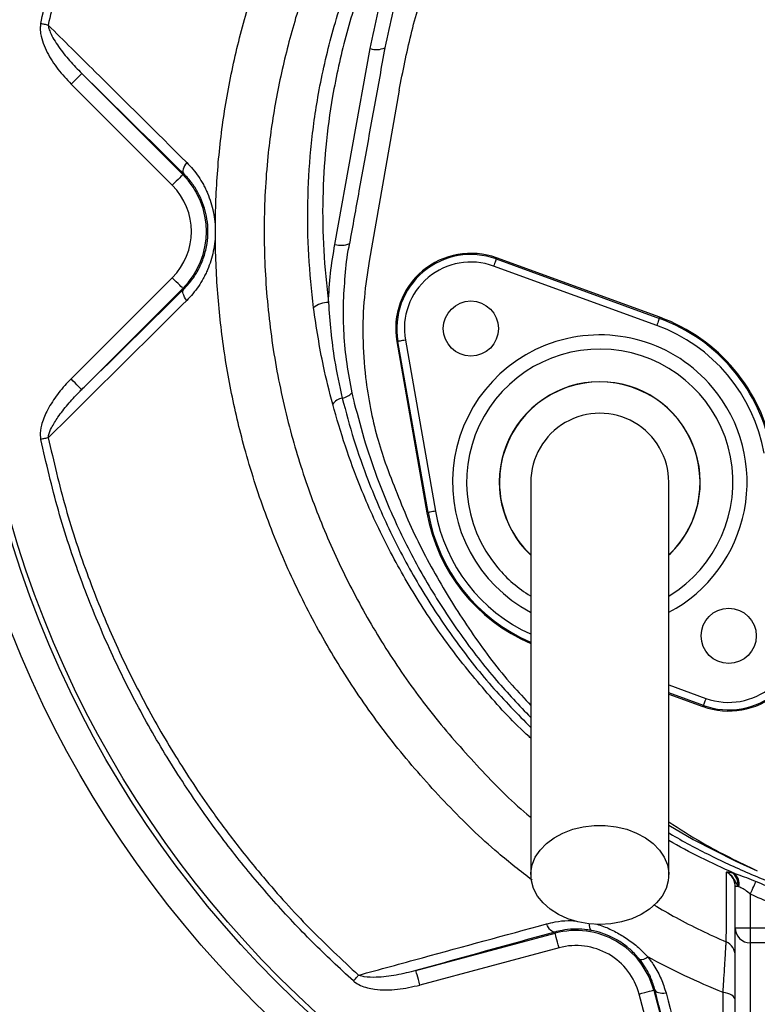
# Model space of a CAD drawing. Header units: millimetres. Extents: x 2154 to 3654, y 2206 to 3676.
# Tile 6 of 15: x 2502 to 2796, y 2698 to 3091. Entities that reach past the tile are written whole.
import ezdxf

# ---------------------------------------------------------------- set-up
doc = ezdxf.new("R2010")
doc.units = ezdxf.units.MM
doc.header["$LTSCALE"] = 2

msp = doc.modelspace()

# ---------------------------------------------------------------- linework, layer by layer
at = {"color": 7, "linetype": 'Continuous', "lineweight": 25}
for p, q in [((2627.96, 3001.34), (2642.06, 3079.46)), ((2527.02, 3069.49), (2567.32, 3029.18)), ((2563.08, 3024.94), (2522.78, 3065.25)), ((2653.62, 3062.9), (2641.58, 2994.62)), ((2567.66, 3029.52), (2567.32, 3029.18)), ((2756.38, 2969), (2691.27, 2992.7)), ((2692.3, 2995.52), (2692.46, 2995.96)), ((2692.3, 2995.52), (2757.4, 2971.82)), ((2757.56, 2972.26), (2692.46, 2995.96)), ((2522.73, 2947.67), (2563.08, 2988.03)), ((2567.32, 2983.78), (2526.97, 2943.43)), ((2567.66, 2983.45), (2567.32, 2983.78)), ((2757.4, 2971.82), (2757.56, 2972.26)), ((2653.12, 2962.64), (2652.65, 2962.56)), ((2652.65, 2962.56), (2664.69, 2894.33)), ((2665.15, 2894.41), (2653.12, 2962.64)), ((2656.07, 2963.16), (2668.1, 2894.93)), ((2665.15, 2894.41), (2664.69, 2894.33)), ((2761.12, 2821.98), (2774.78, 2817.01)), ((2774.95, 2817.45), (2774.78, 2817.01)), ((2786.3, 2750.75), (2787.14, 2750.53)), ((2787.62, 2728.7), (2787.62, 2745.36)), ((2787.62, 2745.36), (2788.72, 2745.36)), ((2789.14, 2745.12), (2788.72, 2745.36)), ((2793.62, 2742.18), (2793.62, 2728.7)), ((2660.3, 2711.71), (2715.81, 2726.59)), ((2715.69, 2727.06), (2715.81, 2726.59)), ((2787.62, 2728.7), (2793.62, 2728.7)), ((2787.62, 2683.83), (2787.62, 2728.7)), ((2793.62, 2728.7), (2793.62, 2722.76)), ((2793.62, 2728.7), (2832.8, 2728.7)), ((2857.78, 2722.76), (2793.62, 2722.76)), ((2793.62, 2722.76), (2793.62, 2676.97)), ((2717.37, 2720.8), (2661.85, 2705.92)), ((2764.3, 2646.48), (2749.34, 2702.34)), ((2755.61, 2704.02), (2755.13, 2703.89)), ((2755.13, 2703.89), (2770.1, 2648.03))]:
    msp.add_line(p, q, dxfattribs=at)
at = {"color": 8, "linetype": 'Continuous', "lineweight": 25}
for p, q in [((2761.12, 2825.68), (2775.97, 2820.27)), ((2774.95, 2817.45), (2761.12, 2822.49))]:
    msp.add_line(p, q, dxfattribs=at)
at = {"color": 7, "linetype": 'Continuous', "lineweight": 25, "flags": 128}
for points in [[(2513.62, 3088.77), (2513.27, 3088.84), (2512.92, 3088.92), (2512.55, 3089), (2512.18, 3089.08), (2511.8, 3089.16), (2511.42, 3089.24), (2511.03, 3089.32), (2510.64, 3089.4)], [(2527.02, 3069.49), (2526.92, 3069.4), (2526.67, 3069.15), (2526.28, 3068.75), (2525.75, 3068.22), (2525.11, 3067.58), (2524.38, 3066.85), (2523.59, 3066.07), (2522.78, 3065.25)], [(2568.85, 3034.02), (2568.37, 3033.31), (2567.97, 3032.62), (2567.66, 3031.95), (2567.45, 3031.33), (2567.34, 3030.76), (2567.34, 3030.26), (2567.45, 3029.84), (2567.66, 3029.52)], [(2567.32, 3029.18), (2567.23, 3029.09), (2566.98, 3028.84), (2566.58, 3028.44), (2566.05, 3027.92), (2565.41, 3027.28), (2564.69, 3026.55), (2563.9, 3025.76), (2563.08, 3024.94)], [(2692.3, 2995.52), (2692.28, 2995.45), (2692.21, 2995.29), (2692.12, 2995.02), (2691.99, 2994.67), (2691.84, 2994.25), (2691.66, 2993.76), (2691.47, 2993.24), (2691.27, 2992.7)], [(2567.32, 2983.78), (2567.23, 2983.88), (2566.98, 2984.13), (2566.58, 2984.52), (2566.05, 2985.05), (2565.41, 2985.69), (2564.69, 2986.42), (2563.9, 2987.21), (2563.08, 2988.03)], [(2568.85, 2978.96), (2568.37, 2979.66), (2567.97, 2980.35), (2567.66, 2981.02), (2567.45, 2981.64), (2567.34, 2982.21), (2567.34, 2982.71), (2567.45, 2983.13), (2567.66, 2983.45)], [(2757.4, 2971.82), (2757.38, 2971.76), (2757.32, 2971.59), (2757.22, 2971.33), (2757.1, 2970.98), (2756.94, 2970.55), (2756.76, 2970.07), (2756.57, 2969.54), (2756.38, 2969)], [(2656.07, 2963.16), (2655.5, 2963.06), (2654.96, 2962.96), (2654.45, 2962.88), (2654, 2962.8), (2653.64, 2962.73), (2653.36, 2962.68), (2653.19, 2962.65), (2653.12, 2962.64)], [(2526.97, 2943.43), (2526.87, 2943.52), (2526.62, 2943.77), (2526.23, 2944.17), (2525.7, 2944.7), (2525.06, 2945.34), (2524.33, 2946.07), (2523.54, 2946.85), (2522.73, 2947.67)], [(2513.62, 2924.21), (2513.28, 2924.13), (2512.92, 2924.06), (2512.55, 2923.98), (2512.18, 2923.9), (2511.8, 2923.82), (2511.41, 2923.74), (2511.02, 2923.66), (2510.63, 2923.58)], [(2668.1, 2894.93), (2667.53, 2894.83), (2666.99, 2894.74), (2666.48, 2894.65), (2666.03, 2894.57), (2665.67, 2894.5), (2665.39, 2894.45), (2665.22, 2894.42), (2665.15, 2894.41)], [(2775.97, 2820.27), (2775.77, 2819.73), (2775.58, 2819.21), (2775.41, 2818.72), (2775.25, 2818.3), (2775.12, 2817.95), (2775.03, 2817.68), (2774.97, 2817.52), (2774.95, 2817.45)], [(2733.62, 2730.12), (2729.21, 2730.38), (2724.91, 2731.14), (2720.84, 2732.38), (2717.1, 2734.08), (2713.79, 2736.19), (2710.99, 2738.65), (2708.78, 2741.4), (2707.21, 2744.37), (2706.32, 2747.49), (2706.14, 2750.66), (2706.68, 2753.82), (2707.91, 2756.87), (2709.81, 2759.74), (2712.32, 2762.36), (2715.39, 2764.65), (2718.92, 2766.56), (2722.84, 2768.03), (2727.04, 2769.04), (2731.41, 2769.55), (2735.83, 2769.55), (2740.2, 2769.04), (2744.4, 2768.03), (2748.32, 2766.56), (2751.86, 2764.65), (2754.92, 2762.36), (2757.44, 2759.74), (2759.33, 2756.87), (2760.57, 2753.82), (2761.1, 2750.66), (2760.92, 2747.49), (2760.04, 2744.37), (2758.47, 2741.4), (2756.25, 2738.65), (2753.46, 2736.19), (2750.14, 2734.08), (2746.4, 2732.38), (2742.33, 2731.14), (2738.03, 2730.38), (2733.62, 2730.12)], [(2793.62, 2742.18), (2793.99, 2742.99), (2794.36, 2743.79), (2794.7, 2744.55), (2795.03, 2745.25), (2795.32, 2745.89), (2795.57, 2746.45), (2795.78, 2746.91), (2795.94, 2747.26)], [(2715.69, 2727.06), (2715.29, 2727.04), (2714.87, 2727.16), (2714.43, 2727.4), (2713.99, 2727.78), (2713.55, 2728.27), (2713.12, 2728.86), (2712.71, 2729.55), (2712.34, 2730.31)], [(2717.37, 2720.8), (2717.07, 2721.91), (2716.78, 2722.99), (2716.51, 2723.98), (2716.28, 2724.86), (2716.08, 2725.58), (2715.94, 2726.12), (2715.85, 2726.46), (2715.81, 2726.59)], [(2635.33, 2707.56), (2635.6, 2707.86), (2635.87, 2708.16), (2636.14, 2708.46), (2636.41, 2708.75), (2636.67, 2709.04), (2636.92, 2709.32), (2637.16, 2709.6), (2637.4, 2709.86)], [(2661.85, 2705.92), (2661.55, 2707.04), (2661.26, 2708.11), (2660.99, 2709.11), (2660.76, 2709.98), (2660.57, 2710.7), (2660.42, 2711.25), (2660.33, 2711.59), (2660.3, 2711.71)], [(2749.34, 2702.34), (2750.45, 2702.64), (2751.53, 2702.93), (2752.52, 2703.19), (2753.4, 2703.43), (2754.12, 2703.62), (2754.66, 2703.76), (2755, 2703.86), (2755.13, 2703.89)], [(2755.61, 2704.02), (2755.78, 2703.67), (2756.09, 2703.37), (2756.52, 2703.11), (2757.06, 2702.92), (2757.69, 2702.78), (2758.41, 2702.71), (2759.2, 2702.7), (2760.04, 2702.75)], [(2787.62, 2699.99), (2787.53, 2700.49), (2787.27, 2700.98), (2786.85, 2701.45), (2786.26, 2701.86), (2785.55, 2702.23), (2784.72, 2702.52), (2783.79, 2702.75), (2782.81, 2702.89)]]:
    msp.add_lwpolyline(points, dxfattribs=at)
at = {"color": 8, "linetype": 'Continuous', "lineweight": 25, "flags": 128}
msp.add_lwpolyline([(2761.12, 2769.68), (2770.85, 2763.93), (2787.86, 2755.34), (2796.45, 2751.51), (2796.45, 2751.51), (2796.45, 2751.51)], dxfattribs=at)
at = {"color": 7, "linetype": 'Continuous', "lineweight": 25}
for centre, radius in [((2903.62, 3006.48), 516.02), ((2903.62, 3006.48), 435.02), ((2903.62, 3006.48), 423), ((2903.62, 3006.48), 421), ((2682.2, 2967.77), 11), ((2785.05, 2845.2), 11)]:
    msp.add_circle(centre, radius, dxfattribs=at)
for centre, radius, start, end in [((2644.58, 3087.04), 7.99, 251.6021, 294.5614), ((2544.62, 3006.48), 32.1, 315, 45), ((2544.62, 3006.48), 26.1, 315, 45), ((2630.45, 3009.36), 8.4, 252.7438, 293.3935), ((2682.2, 2967.77), 30, 70, 190), ((2682.2, 2967.77), 29.53, 70, 190), ((2682.2, 2967.77), 26.53, 70, 190), ((2625.12, 2969.76), 8.44, 88.1484, 132.2375), ((2733.62, 2906.48), 66.53, 10, 70), ((2733.62, 2906.48), 69.53, 10, 70), ((2733.62, 2906.48), 70, 10, 70), ((2733.62, 2906.48), 40, 313.5733, 180), ((2629.83, 2946.64), 6.69, 279.2296, 317.454), ((2631.89, 2934.36), 5.77, 99.8906, 146.4122), ((2733.62, 2906.48), 27.5, 0, 180.042), ((2733.62, 2906.48), 40, 180, 226.1696), ((2733.62, 2906.48), 70, 190, 246.8454), ((2785.05, 2845.2), 30, 250, 10), ((2785.05, 2845.2), 29.53, 250, 10), ((2785.05, 2845.2), 26.53, 250, 10), ((2783.17, 2746.12), 5.59, 352.1795, 55.9834), ((2783.84, 2746.23), 5.42, 348.1795, 52.4469), ((2724.12, 2695.58), 32.1, 15, 105), ((2793.59, 2728.73), 5.97, 180.2816, 270.2788), ((2724.12, 2695.58), 26.1, 15, 105), ((2781.63, 2717.62), 5.99, 0.0161, 66.2892), ((2750.08, 2719.96), 3.84, 261.8732, 313.5631)]:
    msp.add_arc(centre, radius, start, end, dxfattribs=at)
at = {"color": 8, "linetype": 'Continuous', "lineweight": 25}
for centre, radius, start, end in [((2733.62, 2906.48), 58.76, 40, 241.9317), ((2733.62, 2906.48), 53.11, 301.3308, 220), ((2733.62, 2906.48), 40.08, 313.8007, 226.4058), ((2733.62, 2906.48), 58.76, 297.9897, 40), ((2733.62, 2906.48), 69.53, 190, 246.5906), ((2733.62, 2906.48), 66.53, 190, 245.4651), ((2733.62, 2906.48), 53.11, 220, 238.5964), ((2732.71, 2729.76), 3.33, 169.6613, 217.2721)]:
    msp.add_arc(centre, radius, start, end, dxfattribs=at)
at = {"color": 7, "linetype": 'Continuous', "lineweight": 25}
for points, knots in [([(2510.64, 3089.4), (2511.47, 3093.18), (2514.37, 3106.33), (2520.65, 3128.54), (2530.37, 3155.67), (2542, 3182.04), (2555.11, 3206.82), (2569.5, 3229.98), (2584.94, 3251.54), (2601.78, 3272.03), (2618.61, 3290.12), (2630.23, 3300.91), (2635.38, 3305.69)], [0, 0, 0, 0, 0.045792, 0.159051, 0.272601, 0.386151, 0.499411, 0.603676, 0.708167, 0.812658, 0.916924, 1, 1, 1, 1]), ([(2637.63, 3303.19), (2632.51, 3298.46), (2620.95, 3287.8), (2604.21, 3269.88), (2587.47, 3249.59), (2572.11, 3228.23), (2557.14, 3204.23), (2543.08, 3177.4), (2530.42, 3147.69), (2521.79, 3121.72), (2516.52, 3101.98), (2514.44, 3092.53), (2513.62, 3088.77)], [0, 0, 0, 0, 0.083038, 0.187289, 0.291768, 0.396247, 0.500498, 0.628504, 0.756721, 0.884727, 0.954198, 1, 1, 1, 1]), ([(2653.62, 3062.9), (2655.08, 3070.3), (2658, 3085.09), (2664.35, 3106.81), (2672.12, 3128.08), (2681.42, 3148.79), (2692.17, 3168.82), (2704.35, 3188.05), (2717.85, 3206.43), (2732.76, 3223.69), (2743.58, 3235.19), (2749.71, 3240.56), (2750.12, 3240.92)], [0, 0, 0, 0, 0.1098045, 0.2193223, 0.3291033, 0.4394561, 0.549531, 0.6598867, 0.770703, 0.8812264, 0.9920223, 1, 1, 1, 1]), ([(2619.44, 2976.01), (2618.7, 2982.99), (2617.21, 2996.97), (2616.94, 3018.08), (2618.12, 3039.14), (2621.06, 3061.19), (2626.16, 3084.07), (2633.56, 3107.6), (2642.69, 3130.56), (2651.98, 3150.17), (2662.41, 3169.7), (2673.97, 3189.16), (2684.08, 3203.38), (2689.14, 3210.48)], [0, 0, 0, 0, 0.084242, 0.168702, 0.253149, 0.337371, 0.435495, 0.533908, 0.632445, 0.730738, 0.792862, 0.896433, 1, 1, 1, 1]), ([(2693.86, 3208.38), (2690.6, 3203.87), (2684.1, 3194.83), (2675.06, 3180.77), (2666.56, 3166.36), (2657.52, 3149.43), (2648.26, 3129.92), (2639.26, 3107.49), (2631.96, 3084.31), (2626.97, 3061.76), (2624.08, 3040.19), (2622.91, 3019.66), (2623.18, 2998.94), (2624.65, 2985.11), (2625.39, 2978.2)], [0, 0, 0, 0, 0.067317, 0.134635, 0.202408, 0.27018, 0.367566, 0.464934, 0.564271, 0.663591, 0.746802, 0.830016, 0.915007, 1, 1, 1, 1]), ([(2642.06, 3079.46), (2644.15, 3089.29), (2648.33, 3108.96), (2657.85, 3137.98), (2669.85, 3166.41), (2682.19, 3189.91), (2690.81, 3203.55), (2693.86, 3208.38)], [0, 0, 0, 0, 0.216361, 0.432722, 0.655359, 0.877997, 1, 1, 1, 1]), ([(2510.64, 3089.4), (2510.57, 3088.95), (2510.36, 3087.63), (2510.58, 3084.96), (2511.52, 3081.54), (2513.73, 3076.71), (2517.33, 3071.07), (2520.96, 3067.19), (2522.78, 3065.25)], [0, 0, 0, 0, 0.049176, 0.143075, 0.285636, 0.428722, 0.714063, 1, 1, 1, 1]), ([(2513.62, 3088.77), (2519.83, 3082.62), (2538.14, 3064.5), (2556.63, 3046.15), (2568.85, 3034.02)], [0, 0, 0, 0, 0.339249, 1, 1, 1, 1]), ([(2513.62, 3088.77), (2513.66, 3088.47), (2513.79, 3087.51), (2514.93, 3084.51), (2517.74, 3080.06), (2522.05, 3074.59), (2525.36, 3071.19), (2527.02, 3069.49)], [0, 0, 0, 0, 0.038624, 0.120561, 0.400424, 0.700095, 1, 1, 1, 1]), ([(2647.9, 3079.78), (2647.21, 3075.97), (2643.76, 3056.94), (2639.05, 3030.89), (2635.04, 3008.65), (2633.78, 3001.65)], [0, 0, 0, 0, 0.146241, 0.731194, 1, 1, 1, 1]), ([(2568.85, 3034.02), (2569.71, 3033.16), (2570.53, 3032.26), (2572.11, 3030.37), (2572.85, 3029.38), (2574.24, 3027.33), (2574.89, 3026.27), (2575.8, 3024.61), (2576.09, 3024.04), (2576.65, 3022.89), (2576.92, 3022.3), (2578.17, 3019.34), (2578.95, 3016.87), (2579.74, 3013.01), (2579.94, 3011.69), (2580.2, 3009.07), (2580.33, 3006.44), (2580.19, 3003.81), (2579.92, 3001.18), (2579.72, 2999.86), (2578.92, 2996.02), (2578.15, 2993.56), (2576.9, 2990.63), (2576.63, 2990.05), (2576.08, 2988.9), (2575.78, 2988.33), (2574.87, 2986.67), (2574.22, 2985.6), (2572.13, 2982.54), (2570.57, 2980.67), (2568.85, 2978.96)], [0, 0, 0, 0, 0.0625, 0.0625, 0.125, 0.125, 0.1875, 0.1875, 0.21875, 0.21875, 0.25, 0.25, 0.375, 0.375, 0.4375, 0.4375, 0.5, 0.5625, 0.5625, 0.625, 0.625, 0.75, 0.75, 0.78125, 0.78125, 0.8125, 0.8125, 0.875, 0.875, 1, 1, 1, 1]), ([(2567.66, 2983.45), (2568.77, 2984.64), (2571.03, 2987.06), (2573.75, 2991.43), (2575.85, 2996.34), (2577.07, 3001.43), (2577.45, 3006.57), (2577.08, 3011.34), (2576.03, 3015.89), (2574.42, 3020.12), (2572.22, 3024.08), (2569.9, 3027.21), (2568.27, 3028.89), (2567.66, 3029.52)], [0, 0, 0, 0, 0.102063, 0.206746, 0.307094, 0.411347, 0.500314, 0.59264, 0.676465, 0.762711, 0.852684, 0.944762, 1, 1, 1, 1]), ([(2625.39, 2978.2), (2625.6, 2982.07), (2626.02, 2989.83), (2627.31, 2997.5), (2627.96, 3001.34)], [0, 0, 0, 0, 0.4986615, 1, 1, 1, 1]), ([(2633.78, 3001.65), (2633.66, 3001.21), (2633.54, 3000.77), (2633.54, 3000.29), (2633.54, 3000.29)], [0, 0, 0, 0, 0.99992, 1, 1, 1, 1]), ([(2633.54, 3000.29), (2633.54, 3000.29), (2632.52, 2996.42), (2631.95, 2988.85), (2631.07, 2977.23), (2631.37, 2965.54), (2632.48, 2953.79), (2634, 2946.01), (2634.75, 2942.12)], [0, 0, 0, 0, 0.000002, 0.197864, 0.396072, 0.594282, 0.797135, 1, 1, 1, 1]), ([(2641.58, 2994.62), (2640.87, 2989.82), (2639.37, 2979.83), (2638.92, 2964.29), (2639.87, 2949.47), (2641.98, 2936.14), (2644.61, 2924.74), (2646.95, 2917.59), (2648.07, 2914.15)], [0, 0, 0, 0, 0.178042, 0.371274, 0.5705, 0.723217, 0.867121, 1, 1, 1, 1]), ([(2526.97, 2943.43), (2528.32, 2944.76), (2541.8, 2958.02), (2555.41, 2971.4), (2567.66, 2983.45)], [0, 0, 0, 0, 0.100222, 1, 1, 1, 1]), ([(2568.85, 2978.96), (2559.57, 2969.74), (2550.33, 2960.58), (2531.93, 2942.33), (2522.76, 2933.25), (2513.62, 2924.21)], [0, 0, 0, 0, 0.5, 0.5, 1, 1, 1, 1]), ([(2625.39, 2978.2), (2625.98, 2970.5), (2626.97, 2957.65), (2629.78, 2945.08), (2630.9, 2940.04)], [0, 0, 0, 0, 0.599445, 1, 1, 1, 1]), ([(2627.08, 2937.55), (2625.79, 2942.6), (2622.55, 2955.27), (2620.61, 2968.22), (2619.44, 2976.01)], [0, 0, 0, 0, 0.398249, 1, 1, 1, 1]), ([(2522.73, 2947.67), (2522.29, 2947.23), (2520.17, 2945.07), (2516.67, 2940.89), (2513.06, 2935.13), (2510.9, 2929.78), (2510.27, 2925.92), (2510.56, 2924.05), (2510.63, 2923.58)], [0, 0, 0, 0, 0.0671984, 0.3269951, 0.5862951, 0.7971125, 0.9478511, 1, 1, 1, 1]), ([(2513.62, 2924.21), (2513.67, 2924.53), (2513.87, 2925.92), (2515.15, 2928.74), (2517.71, 2932.86), (2521.38, 2937.54), (2524.66, 2941.12), (2526.57, 2943.03), (2526.97, 2943.43)], [0, 0, 0, 0, 0.041043, 0.176424, 0.385402, 0.656962, 0.92872, 1, 1, 1, 1]), ([(2634.75, 2942.12), (2635.1, 2940.56), (2635.44, 2939), (2635.7, 2938.02), (2635.7, 2938.02)], [0, 0, 0, 0, 0.999962, 1, 1, 1, 1]), ([(2635.33, 2707.56), (2629.84, 2712.66), (2618.84, 2722.85), (2603.4, 2739.36), (2588.79, 2756.71), (2574.5, 2775.82), (2560.8, 2796.66), (2547.88, 2819.41), (2536.39, 2843.09), (2526.14, 2868.4), (2517.24, 2895.21), (2512.84, 2914.1), (2510.63, 2923.58)], [0, 0, 0, 0, 0.088677, 0.177354, 0.267166, 0.356979, 0.459493, 0.562006, 0.666289, 0.770572, 0.884985, 1, 1, 1, 1]), ([(2513.62, 2924.21), (2515.8, 2914.83), (2520.17, 2896.08), (2528.98, 2869.56), (2539.11, 2844.55), (2550.47, 2821.11), (2563.31, 2798.45), (2576.08, 2779.02), (2588.22, 2762.58), (2601.35, 2746.37), (2617.47, 2728.47), (2630.76, 2716.06), (2637.4, 2709.86)], [0, 0, 0, 0, 0.114719, 0.229438, 0.332727, 0.436237, 0.539746, 0.643034, 0.713194, 0.783353, 0.891677, 1, 1, 1, 1]), ([(2648.07, 2914.15), (2651.14, 2906.05), (2657.26, 2889.93), (2669.14, 2867.02), (2682.88, 2845.51), (2695.26, 2828.94), (2703.6, 2820.14), (2706.12, 2817.48)], [0, 0, 0, 0, 0.228745, 0.455263, 0.679949, 0.903115, 1, 1, 1, 1]), ([(2706.12, 2906.48), (2706.12, 2906.08), (2706.12, 2905.25), (2706.12, 2903.8), (2706.12, 2901.89), (2706.12, 2899.43), (2706.12, 2896.29), (2706.12, 2892.4), (2706.12, 2887.23), (2706.12, 2880), (2706.12, 2870.33), (2706.12, 2858.13), (2706.12, 2843.91), (2706.12, 2827.86), (2706.12, 2810.18), (2706.12, 2791.12), (2706.12, 2770.86), (2706.12, 2756.95), (2706.12, 2749.87)], [0, 0, 0, 0, 0.0455207, 0.0947169, 0.1476106, 0.2042748, 0.2514561, 0.3008578, 0.3524182, 0.4062132, 0.4702248, 0.5372899, 0.6071723, 0.679907, 0.7555866, 0.8341506, 0.9156093, 1, 1, 1, 1]), ([(2761.12, 2749.87), (2761.12, 2756.55), (2761.12, 2769.81), (2761.12, 2789.32), (2761.12, 2808.09), (2761.12, 2825.91), (2761.12, 2842.5), (2761.12, 2857.54), (2761.12, 2870.19), (2761.12, 2880.39), (2761.12, 2888.1), (2761.12, 2893.81), (2761.12, 2898.45), (2761.12, 2901.95), (2761.12, 2904.52), (2761.12, 2905.83), (2761.12, 2906.48)], [0, 0, 0, 0, 0.079644, 0.158009, 0.235124, 0.311015, 0.385614, 0.459005, 0.531252, 0.593311, 0.654261, 0.714301, 0.773508, 0.85087, 0.926319, 1, 1, 1, 1]), ([(2761.12, 2771.06), (2765.55, 2768.18), (2776.86, 2760.84), (2789.04, 2755.04), (2796.45, 2751.51)], [0, 0, 0, 0, 0.391791, 1, 1, 1, 1]), ([(2784.04, 2723.11), (2784.06, 2723.97), (2784.09, 2725.69), (2784.13, 2729.36), (2784.16, 2733.82), (2784.18, 2740.5), (2784.17, 2746.86), (2784.16, 2750.97)], [0, 0, 0, 0, 0.17163, 0.343314, 0.514957, 0.68665, 1, 1, 1, 1]), ([(2784.16, 2750.97), (2784.17, 2750.97), (2784.17, 2750.97), (2784.2, 2750.99), (2784.35, 2751.04), (2784.88, 2751.06), (2785.76, 2750.87), (2786.3, 2750.75)], [0, 0, 0, 0, 0.005342, 0.026113, 0.109297, 0.443237, 1, 1, 1, 1]), ([(2788.72, 2745.36), (2788.41, 2745.94), (2787.91, 2746.86), (2787.07, 2748.49), (2786.23, 2749.52), (2785.46, 2750.18), (2785.07, 2750.46), (2784.76, 2750.65), (2784.54, 2750.78), (2784.36, 2750.87), (2784.24, 2750.93), (2784.17, 2750.96), (2784.16, 2750.97)], [0, 0, 0, 0, 0.303375, 0.487899, 0.736262, 0.812874, 0.87358, 0.919113, 0.951172, 0.971954, 0.996322, 1, 1, 1, 1]), ([(2787.62, 2745.36), (2787.56, 2746.06), (2787.42, 2747.46), (2786.37, 2749.32), (2785.17, 2750.44), (2784.36, 2750.86), (2784.16, 2750.97)], [0, 0, 0, 0, 0.303731, 0.60566, 0.903128, 1, 1, 1, 1]), ([(2787.14, 2750.53), (2787.63, 2750.36), (2789.21, 2749.8), (2792.21, 2748.8), (2794.68, 2747.78), (2795.94, 2747.26)], [0, 0, 0, 0, 0.180284, 0.580109, 1, 1, 1, 1]), ([(2795.94, 2747.26), (2798.75, 2746.09), (2805.45, 2743.32), (2812.33, 2741.02), (2816.31, 2739.69)], [0, 0, 0, 0, 0.420027, 1, 1, 1, 1]), ([(2793.62, 2742.18), (2792.99, 2742.72), (2791.77, 2743.76), (2790.13, 2744.59), (2789.39, 2744.99), (2789.14, 2745.12)], [0, 0, 0, 0, 0.423276, 0.812701, 1, 1, 1, 1]), ([(2814.46, 2734.05), (2810.37, 2735.47), (2803.32, 2737.9), (2796.49, 2740.91), (2793.62, 2742.18)], [0, 0, 0, 0, 0.579803, 1, 1, 1, 1]), ([(2637.4, 2709.86), (2645.88, 2712.18), (2670.7, 2718.97), (2695.81, 2725.81), (2712.34, 2730.31)], [0, 0, 0, 0, 0.341528, 1, 1, 1, 1]), ([(2730.06, 2727.74), (2729.23, 2727.86), (2726.88, 2728.23), (2723, 2728.31), (2719.02, 2727.89), (2716.65, 2727.3), (2715.69, 2727.06)], [0, 0, 0, 0, 0.165193, 0.471821, 0.785553, 1, 1, 1, 1]), ([(2749.54, 2716.15), (2748.43, 2717.41), (2746.37, 2719.76), (2742.61, 2722.71), (2738.66, 2725.02), (2734.41, 2726.77), (2731.52, 2727.41), (2730.06, 2727.74)], [0, 0, 0, 0, 0.2203391, 0.4118442, 0.6103168, 0.8022109, 1, 1, 1, 1]), ([(2782.81, 2702.89), (2782.92, 2704.83), (2783.15, 2708.77), (2783.45, 2713.77), (2783.71, 2717.95), (2783.89, 2720.81), (2784, 2722.58), (2784.03, 2722.93), (2784.04, 2723.11)], [0, 0, 0, 0, 0.173964, 0.35284, 0.528231, 0.709338, 0.852975, 1, 1, 1, 1]), ([(2755.61, 2704.02), (2755.13, 2705.57), (2754.18, 2708.7), (2752.04, 2712.79), (2750.25, 2715.19), (2749.54, 2716.15)], [0, 0, 0, 0, 0.368728, 0.746877, 1, 1, 1, 1]), ([(2782.81, 2702.89), (2777.66, 2705.01), (2772.59, 2707.26), (2762.56, 2712.03), (2757.61, 2714.53), (2752.73, 2717.17)], [0, 0, 0, 0, 0.5, 0.5, 1, 1, 1, 1]), ([(2752.73, 2717.17), (2753.59, 2716.03), (2755.68, 2713.25), (2758.27, 2708.4), (2759.44, 2704.65), (2760.04, 2702.75)], [0, 0, 0, 0, 0.255837, 0.622957, 1, 1, 1, 1]), ([(2660.3, 2711.71), (2657.69, 2711.06), (2652.48, 2709.74), (2645.54, 2708.92), (2640.59, 2708.98), (2638.24, 2709.49), (2637.51, 2709.81), (2637.4, 2709.86)], [0, 0, 0, 0, 0.347308, 0.693974, 0.898539, 0.984207, 1, 1, 1, 1]), ([(2635.33, 2707.56), (2635.48, 2707.43), (2636.32, 2706.71), (2639.04, 2705.21), (2644.86, 2703.9), (2652.95, 2703.89), (2658.88, 2705.24), (2661.85, 2705.92)], [0, 0, 0, 0, 0.0206674, 0.1221624, 0.3354486, 0.6669526, 1, 1, 1, 1]), ([(2770.1, 2648.03), (2769.54, 2650.2), (2764.75, 2668.73), (2759.89, 2687.47), (2755.61, 2704.02)], [0, 0, 0, 0, 0.116776, 1, 1, 1, 1]), ([(2760.04, 2702.75), (2764.42, 2686.16), (2771.07, 2660.96), (2777.59, 2636.13), (2779.82, 2627.65)], [0, 0, 0, 0, 0.658362, 1, 1, 1, 1]), ([(2782.75, 2686.76), (2782.76, 2690.23), (2782.78, 2695.6), (2782.8, 2700.99), (2782.81, 2702.89)], [0, 0, 0, 0, 0.646224, 1, 1, 1, 1])]:
    msp.add_open_spline(points, degree=3, knots=knots, dxfattribs=at)
at = {"color": 8, "linetype": 'Continuous', "lineweight": 25}
for points, knots in [([(2750.12, 3293.64), (2747.1, 3291.35), (2737.31, 3283.91), (2721.86, 3269.97), (2702.21, 3250.34), (2682.62, 3227.46), (2663.54, 3201.21), (2646.59, 3173.52), (2633.39, 3147.53), (2623.21, 3123.76), (2615.47, 3102.52), (2609.05, 3080.82), (2604.14, 3058.78), (2600.68, 3034.65), (2599.32, 3008.44), (2600.45, 2980.37), (2604.13, 2952.5), (2610.12, 2925.87), (2618.19, 2900.61), (2628.02, 2876.78), (2639.75, 2853.83), (2653.43, 2831.77), (2669.01, 2810.74), (2686.63, 2791.14), (2699.09, 2778.46), (2706.03, 2772.88), (2706.12, 2772.81)], [0, 0, 0, 0, 0.01898, 0.061566, 0.10401, 0.157985, 0.212135, 0.266293, 0.320279, 0.357895, 0.395642, 0.43339, 0.471053, 0.508598, 0.555279, 0.602162, 0.649055, 0.695752, 0.738613, 0.78162, 0.824628, 0.867489, 0.911367, 0.955403, 0.999437, 1, 1, 1, 1]), ([(2706.63, 2747.74), (2702.06, 2751.3), (2690.12, 2760.61), (2672.56, 2777.73), (2653.93, 2798.65), (2637.34, 2820.93), (2622.81, 2844.34), (2610.34, 2868.69), (2599.89, 2893.98), (2591.92, 2918.92), (2586.2, 2943.27), (2582.44, 2966.88), (2580.39, 2990.72), (2580.1, 3014.62), (2581.57, 3038.41), (2584.94, 3062), (2590.07, 3085.29), (2596.81, 3108.21), (2604.97, 3130.65), (2614.83, 3153.51), (2626.55, 3176.69), (2640.35, 3199.98), (2655.66, 3222.34), (2672.44, 3243.57), (2690.77, 3263.95), (2704.23, 3276.43), (2711.09, 3282.79)], [0, 0, 0, 0, 0.02836, 0.074122, 0.119887, 0.165487, 0.210019, 0.254703, 0.299388, 0.34392, 0.382793, 0.421826, 0.460907, 0.499928, 0.538792, 0.577595, 0.616524, 0.655534, 0.694534, 0.733398, 0.777457, 0.821666, 0.865921, 0.910118, 0.954167, 1, 1, 1, 1]), ([(2750.12, 3268.41), (2748.68, 3267.1), (2739.66, 3258.9), (2724.87, 3242.06), (2706.03, 3218.03), (2692.14, 3196.46), (2682.06, 3178.32), (2672.9, 3159.94), (2663.25, 3136.79), (2654.03, 3108.66), (2649.94, 3089.4), (2647.9, 3079.78)], [0, 0, 0, 0, 0.026435, 0.165963, 0.30549, 0.444519, 0.517827, 0.591136, 0.727346, 0.86379, 1, 1, 1, 1]), ([(2630.9, 2940.04), (2632.37, 2934.49), (2635.31, 2923.38), (2641.84, 2905.02), (2650.5, 2885.09), (2661.97, 2863.99), (2675.24, 2843.9), (2689.84, 2825.24), (2700.8, 2814.03), (2706.12, 2808.59)], [0, 0, 0, 0, 0.113184, 0.226382, 0.382612, 0.539407, 0.696187, 0.852397, 1, 1, 1, 1]), ([(2635.7, 2938.02), (2635.7, 2938.02), (2637.17, 2932.54), (2639.86, 2922.16), (2646.04, 2904.43), (2654.28, 2885.29), (2665.23, 2864.92), (2677.91, 2845.53), (2691.49, 2827.97), (2701.48, 2817.49), (2706.12, 2812.61)], [0, 0, 0, 0, 0.000001, 0.11392, 0.22784, 0.386199, 0.545124, 0.704049, 0.862408, 1, 1, 1, 1]), ([(2706.12, 2804.38), (2705.88, 2804.59), (2699.6, 2810.11), (2688.52, 2822.33), (2673.19, 2841.07), (2659.66, 2861.25), (2647.82, 2882.39), (2638.78, 2902.37), (2631.92, 2920.81), (2628.7, 2931.97), (2627.08, 2937.55)], [0, 0, 0, 0, 0.006123, 0.158307, 0.312469, 0.46717, 0.621899, 0.776097, 0.888048, 1, 1, 1, 1]), ([(2761.12, 2766.59), (2761.29, 2766.5), (2766.66, 2763.33), (2777.51, 2757.53), (2794.09, 2749.88), (2811.19, 2743.2), (2822.96, 2739.66), (2828.84, 2737.89)], [0, 0, 0, 0, 0.007834, 0.254513, 0.501201, 0.750601, 1, 1, 1, 1]), ([(2787.14, 2750.53), (2782.67, 2752.55), (2773.82, 2756.55), (2765.33, 2761.23), (2761.12, 2763.55)], [0, 0, 0, 0, 0.50513, 1, 1, 1, 1]), ([(2755.24, 2737.92), (2758.15, 2736.18), (2767.43, 2730.66), (2777.28, 2726.18), (2784.04, 2723.11)], [0, 0, 0, 0, 0.313248, 1, 1, 1, 1]), ([(2712.34, 2730.31), (2713.49, 2730.59), (2716.3, 2731.26), (2720.17, 2731.74), (2722.92, 2731.59), (2723.87, 2731.54)], [0, 0, 0, 0, 0.310911, 0.761228, 1, 1, 1, 1]), ([(2731.73, 2730.34), (2732.65, 2730.09), (2735.29, 2729.35), (2739.47, 2727.46), (2744.19, 2724.72), (2748.73, 2721.33), (2751.36, 2718.6), (2752.73, 2717.17)], [0, 0, 0, 0, 0.115246, 0.329897, 0.543169, 0.761458, 1, 1, 1, 1])]:
    msp.add_open_spline(points, degree=3, knots=knots, dxfattribs=at)
at = {"color": 7, "linetype": 'Continuous', "lineweight": 25}
for points in [[(2567.66, 3029.52), (2554.02, 3042.94), (2540.49, 3056.24), (2527.02, 3069.49)], [(2715.69, 2727.06), (2697.1, 2721.92), (2678.66, 2716.81), (2660.3, 2711.71)]]:
    msp.add_open_spline(points, degree=3, dxfattribs=at)

doc.saveas('drawing.dxf')
